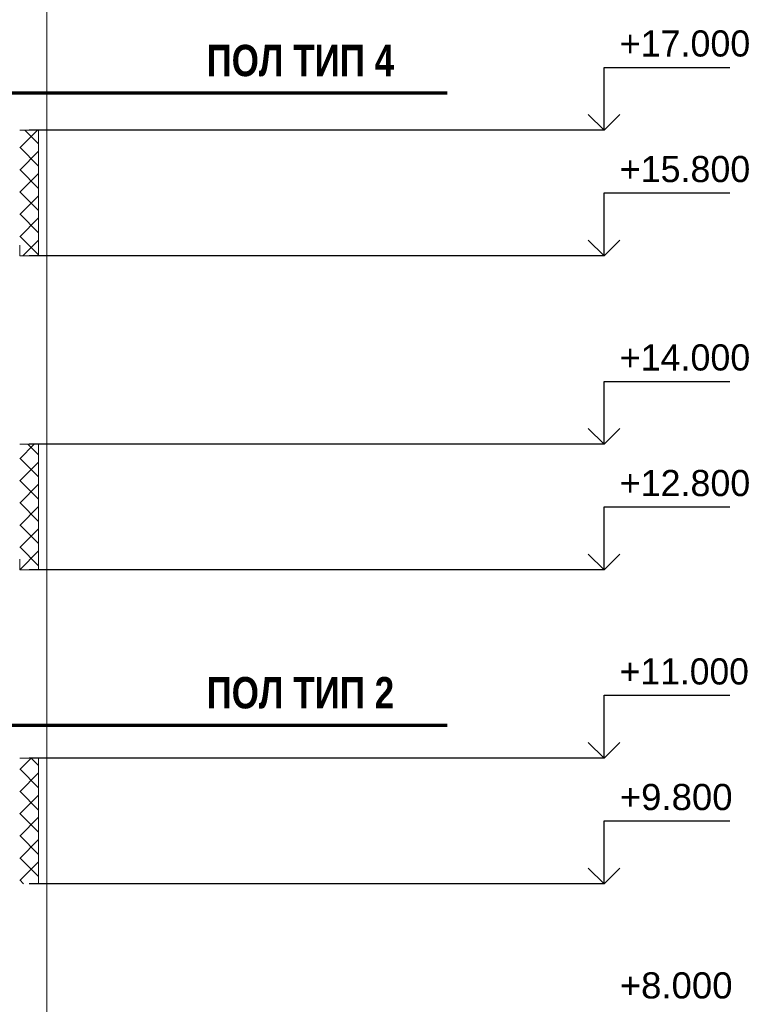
# Model space of a CAD drawing. Header units: millimetres. Extents: x 369815 to 1481759, y -423071 to -27917.
# Tile 76 of 256: x 395432 to 402352, y -210378 to -200970. Entities that reach past the tile are written whole.
import ezdxf

# ---------------------------------------------------------------- set-up
doc = ezdxf.new("R2010")
doc.units = ezdxf.units.MM
for name, color, linetype, lineweight in [('Standard', 7, 'Continuous', 25), ('Навесной фасад', 7, 'Continuous', 25), ('Общий01', 7, 'Continuous', 13), ('Размерная линия_ общее', 7, 'Continuous', 25), ('Текст_ общее', 7, 'Continuous', 25)]:
    doc.layers.add(name, color=color, linetype=linetype, lineweight=lineweight)
doc.styles.add('ARIAL', font='arial.ttf')
doc.styles.add('Century Gothic', font='GOTHIC.TTF')
pattern_1 = [(45, (467347.7, -19759.03), (-106.06602, 106.06602), []), (135, (467347.7, -19759.03), (-106.06602, -106.06602), [])]

# ---------------------------------------------------------------- blocks, each defined once
blk = doc.blocks.new('COMPLEX_ELEVATIONDIM_0')
at = {"layer": 'Размерная линия_ общее', "color": 7, "linetype": 'Continuous', "lineweight": 25, "transparency": 33554687}
for p, q in [((-66335.2, -182266.8), (-66335.2, -181666.8)), ((-66335.2, -181666.8), (-65135.2, -181666.8)), ((-66335.2, -182266.8), (-66485.2, -182116.8)), ((-66335.2, -182266.8), (-66185.2, -182116.8)), ((-66335.2, -182266.8), (-71824.6, -182266.8)), ((-66335.2, -182266.8), (-66335.2, -182266.8)), ((-66335.2, -182266.8), (-66335.2, -182266.8)), ((-66335.2, -182266.8), (-66335.2, -182266.8)), ((-66335.2, -182266.8), (-66335.2, -182266.8)), ((-66335.2, -183466.8), (-66335.2, -182866.8)), ((-66335.2, -182866.8), (-65135.2, -182866.8)), ((-66335.2, -183466.8), (-66485.2, -183316.8)), ((-66335.2, -183466.8), (-66185.2, -183316.8)), ((-66335.2, -183466.8), (-71824.6, -183466.8)), ((-66335.2, -183466.8), (-66335.2, -183466.8)), ((-66335.2, -183466.8), (-66335.2, -183466.8)), ((-66335.2, -183466.8), (-66335.2, -183466.8)), ((-66335.2, -183466.8), (-66335.2, -183466.8)), ((-66335.2, -185266.8), (-66335.2, -184666.8)), ((-66335.2, -184666.8), (-65135.2, -184666.8)), ((-66335.2, -185266.8), (-66485.2, -185116.8)), ((-66335.2, -185266.8), (-66185.2, -185116.8)), ((-66335.2, -185266.8), (-71824.6, -185266.8)), ((-66335.2, -185266.8), (-66335.2, -185266.8)), ((-66335.2, -185266.8), (-66335.2, -185266.8)), ((-66335.2, -185266.8), (-66335.2, -185266.8)), ((-66335.2, -185266.8), (-66335.2, -185266.8)), ((-66335.2, -186466.8), (-66335.2, -185866.8)), ((-66335.2, -185866.8), (-65135.2, -185866.8)), ((-66335.2, -186466.8), (-66485.2, -186316.8)), ((-66335.2, -186466.8), (-66185.2, -186316.8)), ((-66335.2, -186466.8), (-71824.6, -186466.8)), ((-66335.2, -186466.8), (-66335.2, -186466.8)), ((-66335.2, -186466.8), (-66335.2, -186466.8)), ((-66335.2, -186466.8), (-66335.2, -186466.8)), ((-66335.2, -186466.8), (-66335.2, -186466.8)), ((-66335.2, -188266.8), (-66335.2, -187666.8)), ((-66335.2, -187666.8), (-65135.2, -187666.8)), ((-66335.2, -188266.8), (-66485.2, -188116.8)), ((-66335.2, -188266.8), (-66185.2, -188116.8)), ((-66335.2, -188266.8), (-71824.6, -188266.8)), ((-66335.2, -188266.8), (-66335.2, -188266.8)), ((-66335.2, -188266.8), (-66335.2, -188266.8)), ((-66335.2, -188266.8), (-66335.2, -188266.8)), ((-66335.2, -188266.8), (-66335.2, -188266.8)), ((-66335.2, -189466.8), (-66335.2, -188866.8)), ((-66335.2, -188866.8), (-65135.2, -188866.8)), ((-66335.2, -189466.8), (-66485.2, -189316.8)), ((-66335.2, -189466.8), (-66185.2, -189316.8)), ((-66335.2, -189466.8), (-71824.6, -189466.8)), ((-66335.2, -189466.8), (-66335.2, -189466.8)), ((-66335.2, -189466.8), (-66335.2, -189466.8)), ((-66335.2, -189466.8), (-66335.2, -189466.8)), ((-66335.2, -189466.8), (-66335.2, -189466.8))]:
    blk.add_line(p, q, dxfattribs=at)
at = {"layer": 'Размерная линия_ общее', "color": 7, "linetype": 'Continuous', "lineweight": 25, "transparency": 33554687, "char_height": 250, "attachment_point": 7, "style": 'ARIAL'}
for s, insert, width in [('\\W0.98;+17.000', (-66185.2, -181566.8), 1394.594), ('\\W0.98;+15.800', (-66185.2, -182766.8), 1394.594), ('\\W0.98;+14.000', (-66185.2, -184566.8), 1394.594), ('\\W0.98;+12.800', (-66185.2, -185766.8), 1394.594), ('\\W0.97;+11.000', (-66185.2, -187566.8), 1392.793), ('\\W1.00;+9.800', (-66185.2, -188766.8), 1202.212), ('\\W1.00;+8.000', (-66185.2, -190566.8), 1202.212)]:
    blk.add_mtext(s, dxfattribs=dict(at, insert=insert, width=width))

msp = doc.modelspace()

# ---------------------------------------------------------------- hatches: boundary and pattern name
at = {"layer": 'Навесной фасад', "linetype": 'Continuous', "lineweight": 18, "transparency": 33554687}
h = msp.add_hatch(dxfattribs=at)
h.set_pattern_fill('__________6', color=41, scale=100, style=0, pattern_type=2)
h.set_pattern_definition(pattern_1)
h.paths.add_polyline_path([(395612.2, -203225.8), (395612.2, -202025.8), (395432.2, -202025.8), (395432.2, -202925.8), (395432.2, -202925.8), (395432.2, -203125.8), (395432.2, -203125.8), (395432.2, -203225.8)], flags=0)
h = msp.add_hatch(dxfattribs=at)
h.set_pattern_fill('__________6', color=41, scale=100, style=0, pattern_type=2)
h.set_pattern_definition(pattern_1)
h.paths.add_polyline_path([(395612.2, -203125.8), (395432.2, -203125.8), (395432.2, -203225.8), (395612.2, -203225.8)], flags=0)
h = msp.add_hatch(dxfattribs=at)
h.set_pattern_fill('__________6', color=41, scale=100, style=0, pattern_type=2)
h.set_pattern_definition(pattern_1)
h.paths.add_polyline_path([(395432.2, -205925.8), (395432.2, -206125.8), (395432.2, -206225.8), (395612.2, -206225.8), (395612.2, -205025.8), (395432.2, -205025.8)], flags=0)
h = msp.add_hatch(dxfattribs=at)
h.set_pattern_fill('__________6', color=41, scale=100, style=0, pattern_type=2)
h.set_pattern_definition(pattern_1)
h.paths.add_polyline_path([(395432.2, -208925.8), (395432.2, -209125.8), (395432.2, -209225.8), (395612.2, -209225.8), (395612.2, -208025.8), (395432.2, -208025.8)], flags=0)

# ---------------------------------------------------------------- linework, layer by layer
at = {"layer": 'Standard', "color": 7, "linetype": 'Continuous', "lineweight": 13, "transparency": 33554687}
for p, q in [((395692.2, -200225.8), (395692.2, -202025.8)), ((395612.2, -202025.8), (395432.2, -202025.8)), ((395672.2, -202025.8), (395612.2, -202025.8)), ((395612.2, -202025.8), (395612.2, -203225.8)), ((395672.2, -202025.8), (395692.2, -202025.8)), ((395692.2, -202025.8), (395692.2, -203225.8)), ((395692.2, -203225.8), (395692.2, -205025.8)), ((395612.2, -205025.8), (395432.2, -205025.8)), ((395672.2, -205025.8), (395612.2, -205025.8)), ((395612.2, -205025.8), (395612.2, -206225.8)), ((395672.2, -205025.8), (395692.2, -205025.8)), ((395692.2, -205025.8), (395692.2, -206225.8)), ((395692.2, -206125.8), (395692.2, -208055.8)), ((395612.2, -208025.8), (395432.2, -208025.8)), ((395672.2, -208025.8), (395612.2, -208025.8)), ((395672.2, -208025.8), (395612.2, -208025.8)), ((395612.2, -208025.8), (395612.2, -209225.8)), ((395672.2, -208025.8), (395692.2, -208025.8)), ((395672.2, -208025.8), (395692.2, -208025.8)), ((395692.2, -208025.8), (395692.2, -209225.8)), ((395692.2, -208025.8), (395692.2, -209175.8)), ((395692.2, -209125.8), (395692.2, -209175.8)), ((395692.2, -209225.8), (395692.2, -211025.8))]:
    msp.add_line(p, q, dxfattribs=at)
at = {"layer": 'Навесной фасад', "color": 41, "linetype": 'Continuous', "lineweight": 13, "transparency": 33554687}
for p, q in [((395432.2, -203125.8), (395432.2, -203225.8)), ((395432.2, -203225.8), (395612.2, -203225.8)), ((395432.2, -206125.8), (395432.2, -206225.8)), ((395432.2, -206225.8), (395612.2, -206225.8)), ((395432.2, -206225.8), (395612.2, -206225.8))]:
    msp.add_line(p, q, dxfattribs=at)
at = {"layer": 'Навесной фасад', "color": 7, "linetype": 'Continuous', "lineweight": 13, "transparency": 33554687}
for p, q in [((395612.2, -203225.8), (395692.2, -203225.8)), ((395612.2, -203225.8), (395692.2, -203225.8)), ((395612.2, -206225.8), (395692.2, -206225.8)), ((395672.2, -206225.8), (395692.2, -206225.8)), ((395612.2, -209225.8), (395692.2, -209225.8)), ((395672.2, -209225.8), (395692.2, -209225.8))]:
    msp.add_line(p, q, dxfattribs=at)
at = {"layer": 'Общий01', "color": 136, "linetype": 'Continuous', "lineweight": 70, "transparency": 33554687}
for p, q in [((383596.4, -201669.1), (399513.5, -201669.1)), ((393783.6, -207710.1), (399513.5, -207710.1))]:
    msp.add_line(p, q, dxfattribs=at)

# ---------------------------------------------------------------- block references
at = {"layer": 'Размерная линия_ общее', "color": 7, "linetype": 'Continuous', "lineweight": 25, "transparency": 33554687}
msp.add_blockref('COMPLEX_ELEVATIONDIM_0', (467347.7, -19759), dxfattribs=at)

# ---------------------------------------------------------------- texts
at = {"layer": 'Текст_ общее', "color": 136, "linetype": 'Continuous', "lineweight": 70, "transparency": 33554687, "char_height": 300, "width": 1904.167, "attachment_point": 7, "style": 'Century Gothic'}
for s, insert in [('\\A1;{\\fCentury Gothic|i0|b1;\\H300.000000;\\W0.833333;\\C136;ПОЛ ТИП 4}\\P', (397216.5, -201514.1)), ('\\A1;{\\fCentury Gothic|i0|b1;\\H300.000000;\\W0.833333;\\C136;ПОЛ ТИП 2}\\P', (397216.5, -207555))]:
    msp.add_mtext(s, dxfattribs=dict(at, insert=insert))

doc.saveas('drawing.dxf')
